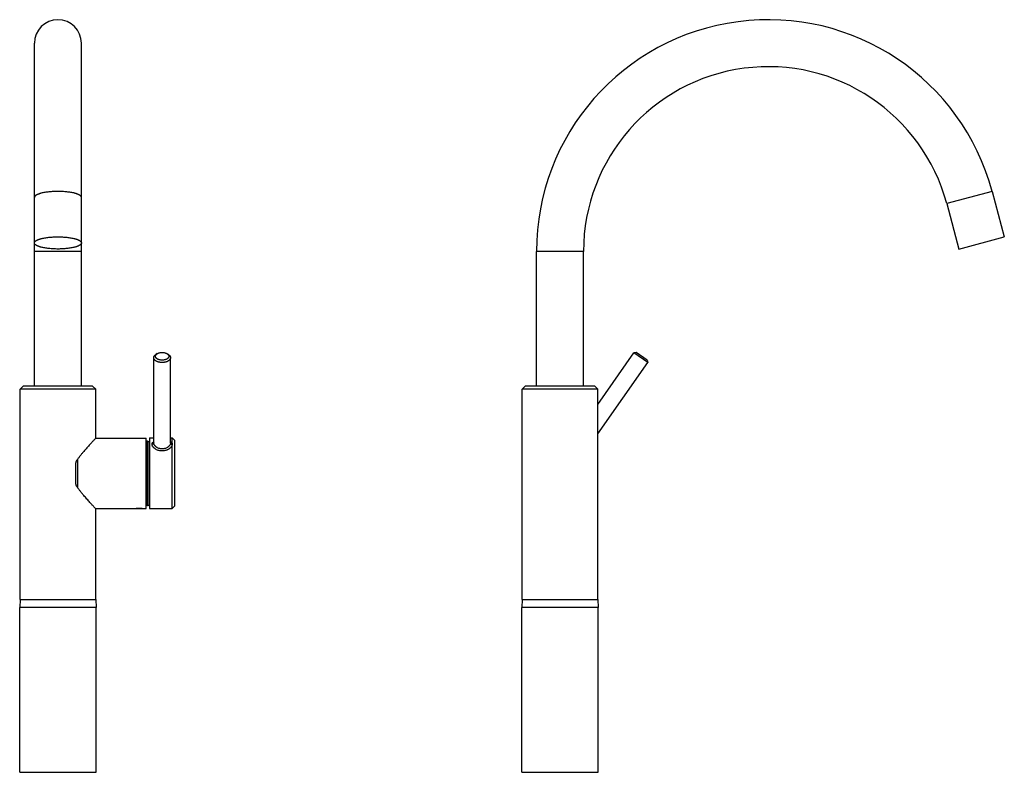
# Model space of a CAD drawing. Header units: millimetres. Extents: x -11 to 717, y -536 to 403.
# Tile 2 of 2: x 131 to 717, y -45 to 403. Entities that reach past the tile are written whole.
import ezdxf

# ---------------------------------------------------------------- set-up
doc = ezdxf.new("R2010")
doc.units = ezdxf.units.MM
doc.header["$LTSCALE"] = 23.1
doc.layers.get('0').update_dxf_attribs({"linetype": 'CONTINUOUS'})

msp = doc.modelspace()

# ---------------------------------------------------------------- linework, layer by layer
at = {"color": 7, "linetype": 'CONTINUOUS'}
for p, q in [((139.69, 185.49), (139.69, 389.49)), ((167.69, 185.49), (167.69, 389.49)), ((709.92, 301.21), (682.88, 293.96)), ((709.92, 301.21), (717.17, 274.16)), ((682.88, 293.96), (690.12, 266.91)), ((690.12, 266.91), (717.17, 274.16)), ((167.69, 265.49), (139.69, 265.49)), ((438.63, 185.49), (438.63, 265.49)), ((466.63, 265.49), (438.63, 265.49)), ((466.63, 185.49), (466.63, 265.49)), ((498.08, 205.3), (496.69, 205.06)), ((504.63, 200.71), (498.08, 205.3)), ((210.74, 151.4), (210.74, 202.19)), ((212.89, 204.62), (212.17, 204.2)), ((218.6, 204.62), (219.31, 204.2)), ((220.74, 151.4), (220.74, 202.19)), ((475.13, 174.27), (496.69, 205.06)), ((475.13, 156.83), (504.88, 199.32)), ((504.88, 199.32), (496.69, 205.06)), ((504.63, 200.71), (504.88, 199.32)), ((132.99, 185.24), (131.19, 183.44)), ((131.19, 58.24), (131.19, 183.44)), ((176.19, 183.44), (131.19, 183.44)), ((174.39, 185.24), (132.99, 185.24)), ((139.69, 185.49), (167.69, 185.49)), ((146.19, 185.24), (146.19, 185.49)), ((161.19, 185.24), (161.19, 185.49)), ((174.39, 185.24), (176.19, 183.44)), ((176.19, 154.24), (176.19, 183.44)), ((431.93, 185.24), (430.13, 183.44)), ((430.13, 58.24), (430.13, 183.44)), ((475.13, 183.44), (430.13, 183.44)), ((473.33, 185.24), (431.93, 185.24)), ((438.63, 185.49), (466.63, 185.49)), ((445.13, 185.24), (445.13, 185.49)), ((460.13, 185.24), (460.13, 185.49)), ((473.33, 185.24), (475.13, 183.44)), ((475.13, 58.24), (475.13, 183.44)), ((176.15, 154.19), (206.19, 154.19)), ((206.19, 112.29), (206.19, 154.19)), ((208.24, 154.38), (210.74, 154.38)), ((208.24, 154.38), (208.24, 112.38)), ((220.74, 154.38), (221.74, 154.38)), ((223.24, 152.88), (221.74, 154.38)), ((221.74, 150.6), (221.74, 154.38)), ((223.24, 113.88), (223.24, 152.88)), ((206.97, 152.39), (206.19, 152.39)), ((206.97, 114.09), (206.97, 152.39)), ((207.4, 114.19), (207.4, 152.29)), ((220.74, 151.4), (220.74, 151.4)), ((221.74, 150.6), (221.74, 150.58)), ((221.74, 112.38), (221.74, 150.58)), ((165.39, 141.7), (165.39, 124.78)), ((164.19, 138.57), (164.19, 127.92)), ((176.15, 112.29), (200.34, 112.29)), ((176.19, 58.24), (176.19, 112.24)), ((200.59, 112.14), (200.44, 112.3)), ((203.79, 112.14), (200.59, 112.14)), ((203.79, 112.14), (203.94, 112.29)), ((203.94, 112.29), (206.19, 112.29)), ((206.97, 114.09), (206.19, 114.09)), ((208.24, 112.38), (221.74, 112.38)), ((223.24, 113.88), (221.74, 112.38)), ((131.19, 58.24), (130.94, 53.47)), ((176.44, 53.47), (130.94, 53.47)), ((130.94, -44.76), (130.94, 53.47)), ((131.19, 58.24), (176.19, 58.24)), ((176.19, 58.24), (176.44, 53.47)), ((176.44, -44.76), (176.44, 53.47)), ((430.13, 58.24), (429.88, 53.47)), ((429.88, -44.76), (429.88, 53.47)), ((475.38, 53.47), (429.88, 53.47)), ((430.13, 58.24), (475.13, 58.24)), ((475.13, 58.24), (475.38, 53.47)), ((475.38, -44.76), (475.38, 53.47)), ((130.94, -44.76), (176.44, -44.76)), ((429.88, -44.76), (475.38, -44.76))]:
    msp.add_line(p, q, dxfattribs=at)
for centre, radius, start, end in [((153.69, 389.49), 14, 0, 180), ((576.63, 265.49), 138, 15, 180), ((576.63, 265.49), 110, 15, 180), ((206.97, 151.39), 1, 64.14587, 90), ((196.5, 129.79), 25, 61.98382, 64.1458), ((202.19, 93.21), 19.16, 90.00376, 94.39769), ((202.19, 93.07), 19.31, 84.77985, 89.98009), ((203.95, 112.64), 0.352, 269.49083, 269.67548), ((203.94, 112.58), 0.288, 269.67114, 269.99228), ((206.97, 115.09), 1, 270, 295.85413), ((196.5, 136.69), 25, 295.8542, 298.01618)]:
    msp.add_arc(centre, radius, start, end, dxfattribs=at)
for points, knots in [([(153.69, 301.21), (153.23, 301.21), (152.32, 301.2), (150.97, 301.15), (149.64, 301.06), (148.35, 300.94), (147.11, 300.79), (145.94, 300.61), (144.83, 300.4), (143.97, 300.2), (143.33, 300.02), (142.88, 299.89), (142.45, 299.75), (142.06, 299.6), (141.69, 299.45), (141.35, 299.3), (141.04, 299.14), (140.76, 298.98), (140.51, 298.81), (140.3, 298.64), (140.11, 298.47), (139.96, 298.3), (139.84, 298.12), (139.76, 297.95), (139.7, 297.77), (139.69, 297.64), (139.69, 297.59)], [0, 0, 0, 0, 0.091078, 0.181338, 0.269972, 0.35619, 0.439231, 0.518375, 0.592949, 0.662343, 0.69493, 0.72603, 0.755589, 0.783566, 0.809923, 0.834636, 0.857692, 0.879092, 0.898857, 0.917029, 0.933683, 0.94893, 0.962931, 0.975907, 0.988147, 1, 1, 1, 1]), ([(167.69, 297.59), (167.69, 297.64), (167.68, 297.77), (167.63, 297.95), (167.54, 298.12), (167.42, 298.3), (167.27, 298.47), (167.09, 298.64), (166.87, 298.81), (166.62, 298.98), (166.34, 299.14), (166.03, 299.3), (165.69, 299.45), (165.33, 299.6), (164.93, 299.75), (164.51, 299.89), (164.06, 300.02), (163.41, 300.2), (162.55, 300.4), (161.45, 300.61), (160.27, 300.79), (159.03, 300.94), (157.74, 301.06), (156.42, 301.15), (155.06, 301.2), (154.15, 301.21), (153.69, 301.21)], [0, 0, 0, 0, 0.011853, 0.024093, 0.037069, 0.05107, 0.066317, 0.082971, 0.101143, 0.120908, 0.142308, 0.165364, 0.190077, 0.216434, 0.244411, 0.27397, 0.30507, 0.337657, 0.407051, 0.481625, 0.560769, 0.64381, 0.730028, 0.818662, 0.908922, 1, 1, 1, 1]), ([(139.69, 270.54), (139.69, 270.6), (139.7, 270.72), (139.76, 270.9), (139.84, 271.08), (139.96, 271.25), (140.11, 271.43), (140.3, 271.6), (140.51, 271.77), (140.76, 271.93), (141.04, 272.09), (141.35, 272.25), (141.69, 272.41), (142.06, 272.56), (142.45, 272.7), (142.88, 272.84), (143.33, 272.97), (143.97, 273.15), (144.83, 273.35), (145.94, 273.56), (147.11, 273.74), (148.35, 273.89), (149.64, 274.01), (150.97, 274.1), (152.32, 274.15), (153.69, 274.17), (155.06, 274.15), (156.42, 274.1), (157.74, 274.01), (159.03, 273.89), (160.27, 273.74), (161.45, 273.56), (162.55, 273.35), (163.41, 273.15), (164.06, 272.97), (164.51, 272.84), (164.93, 272.7), (165.33, 272.56), (165.69, 272.41), (166.03, 272.25), (166.34, 272.09), (166.62, 271.93), (166.87, 271.77), (167.09, 271.6), (167.27, 271.43), (167.42, 271.25), (167.54, 271.08), (167.63, 270.9), (167.68, 270.72), (167.69, 270.6), (167.69, 270.54)], [0, 0, 0, 0, 0.005926, 0.012046, 0.018535, 0.025535, 0.033158, 0.041485, 0.050572, 0.060454, 0.071154, 0.082682, 0.095039, 0.108217, 0.122205, 0.136985, 0.152535, 0.168828, 0.203526, 0.240813, 0.280384, 0.321905, 0.365014, 0.409331, 0.454461, 0.5, 0.545539, 0.590669, 0.634986, 0.678095, 0.719616, 0.759187, 0.796474, 0.831172, 0.847465, 0.863015, 0.877795, 0.891783, 0.904961, 0.917318, 0.928846, 0.939546, 0.949428, 0.958515, 0.966842, 0.974465, 0.981465, 0.987954, 0.994074, 1, 1, 1, 1]), ([(167.69, 270.54), (167.69, 270.48), (167.68, 270.36), (167.63, 270.18), (167.54, 270), (167.42, 269.82), (167.27, 269.65), (167.09, 269.48), (166.87, 269.31), (166.62, 269.14), (166.34, 268.98), (166.03, 268.82), (165.69, 268.67), (165.33, 268.52), (164.93, 268.37), (164.51, 268.23), (164.06, 268.1), (163.41, 267.92), (162.55, 267.72), (161.45, 267.51), (160.27, 267.33), (159.03, 267.18), (157.74, 267.06), (156.42, 266.98), (155.06, 266.92), (153.69, 266.91), (152.32, 266.92), (150.97, 266.98), (149.64, 267.06), (148.35, 267.18), (147.11, 267.33), (145.94, 267.51), (144.83, 267.72), (143.97, 267.92), (143.33, 268.1), (142.88, 268.23), (142.45, 268.37), (142.06, 268.52), (141.69, 268.67), (141.35, 268.82), (141.04, 268.98), (140.76, 269.14), (140.51, 269.31), (140.3, 269.48), (140.11, 269.65), (139.96, 269.82), (139.84, 270), (139.76, 270.18), (139.7, 270.36), (139.69, 270.48), (139.69, 270.54)], [0, 0, 0, 0, 0.005926, 0.012046, 0.018535, 0.025535, 0.033158, 0.041485, 0.050572, 0.060454, 0.071154, 0.082682, 0.095039, 0.108217, 0.122205, 0.136985, 0.152535, 0.168828, 0.203526, 0.240813, 0.280384, 0.321905, 0.365014, 0.409331, 0.454461, 0.5, 0.545539, 0.590669, 0.634986, 0.678095, 0.719616, 0.759187, 0.796474, 0.831172, 0.847465, 0.863015, 0.877795, 0.891783, 0.904961, 0.917318, 0.928846, 0.939546, 0.949428, 0.958515, 0.966842, 0.974465, 0.981465, 0.987954, 0.994074, 1, 1, 1, 1]), ([(212.89, 204.62), (212.98, 204.67), (213.18, 204.78), (213.5, 204.91), (213.84, 205.03), (214.32, 205.16), (214.96, 205.27), (215.74, 205.32), (216.53, 205.27), (217.16, 205.16), (217.65, 205.03), (217.99, 204.91), (218.3, 204.78), (218.5, 204.67), (218.6, 204.62)], [0, 0, 0, 0, 0.055644, 0.113865, 0.174419, 0.237003, 0.366758, 0.5, 0.633242, 0.762997, 0.825581, 0.886135, 0.944356, 1, 1, 1, 1]), ([(210.74, 202.19), (210.74, 202.28), (210.76, 202.47), (210.83, 202.75), (210.95, 203.02), (211.11, 203.28), (211.32, 203.54), (211.57, 203.77), (211.85, 204), (212.06, 204.13), (212.17, 204.2)], [0, 0, 0, 0, 0.108043, 0.218113, 0.332055, 0.451401, 0.577296, 0.710493, 0.851374, 1, 1, 1, 1]), ([(220.74, 202.19), (220.74, 202.1), (220.73, 201.91), (220.65, 201.62), (220.53, 201.35), (220.36, 201.08), (220.15, 200.83), (219.9, 200.59), (219.6, 200.36), (219.27, 200.15), (218.91, 199.97), (218.52, 199.8), (218.1, 199.65), (217.65, 199.53), (217.19, 199.44), (216.55, 199.35), (215.74, 199.3), (214.93, 199.35), (214.29, 199.44), (213.83, 199.53), (213.39, 199.65), (212.97, 199.8), (212.57, 199.97), (212.21, 200.15), (211.88, 200.36), (211.59, 200.59), (211.33, 200.83), (211.12, 201.08), (210.95, 201.35), (210.83, 201.62), (210.76, 201.91), (210.74, 202.1), (210.74, 202.19)], [0, 0, 0, 0, 0.022425, 0.045281, 0.06896, 0.093785, 0.119996, 0.147749, 0.17712, 0.208116, 0.240685, 0.274728, 0.310103, 0.346634, 0.384121, 0.422342, 0.5, 0.577658, 0.615879, 0.653366, 0.689897, 0.725272, 0.759315, 0.791884, 0.82288, 0.852251, 0.880004, 0.906215, 0.93104, 0.954719, 0.977575, 1, 1, 1, 1]), ([(211.74, 203.01), (211.74, 203.08), (211.75, 203.23), (211.81, 203.46), (211.91, 203.67), (212.04, 203.88), (212.2, 204.09), (212.4, 204.28), (212.63, 204.46), (212.8, 204.56), (212.89, 204.62)], [0, 0, 0, 0, 0.108043, 0.218113, 0.332055, 0.451401, 0.577296, 0.710493, 0.851374, 1, 1, 1, 1]), ([(219.74, 203.01), (219.74, 202.93), (219.73, 202.78), (219.67, 202.56), (219.57, 202.34), (219.44, 202.12), (219.27, 201.92), (219.07, 201.73), (218.83, 201.55), (218.57, 201.38), (218.28, 201.23), (217.96, 201.1), (217.63, 200.98), (217.15, 200.85), (216.52, 200.74), (215.74, 200.7), (214.97, 200.74), (214.34, 200.85), (213.86, 200.98), (213.52, 201.1), (213.21, 201.23), (212.92, 201.38), (212.65, 201.55), (212.42, 201.73), (212.21, 201.92), (212.04, 202.12), (211.91, 202.34), (211.81, 202.56), (211.76, 202.78), (211.74, 202.93), (211.74, 203.01)], [0, 0, 0, 0, 0.022427, 0.045285, 0.068965, 0.093792, 0.120005, 0.147759, 0.177131, 0.20813, 0.240702, 0.274747, 0.310124, 0.346658, 0.422337, 0.5, 0.577663, 0.653342, 0.689876, 0.725253, 0.759298, 0.79187, 0.822869, 0.852241, 0.879995, 0.906208, 0.931035, 0.954715, 0.977573, 1, 1, 1, 1]), ([(218.6, 204.62), (218.69, 204.56), (218.85, 204.46), (219.08, 204.28), (219.28, 204.09), (219.45, 203.88), (219.58, 203.67), (219.67, 203.46), (219.73, 203.23), (219.74, 203.08), (219.74, 203.01)], [0, 0, 0, 0, 0.148626, 0.289507, 0.422704, 0.548599, 0.667945, 0.781887, 0.891957, 1, 1, 1, 1]), ([(219.31, 204.2), (219.42, 204.13), (219.63, 204), (219.92, 203.77), (220.17, 203.54), (220.37, 203.28), (220.54, 203.02), (220.65, 202.75), (220.73, 202.47), (220.74, 202.28), (220.74, 202.19)], [0, 0, 0, 0, 0.148626, 0.289507, 0.422704, 0.548599, 0.667945, 0.781887, 0.891957, 1, 1, 1, 1]), ([(176.19, 154.24), (176.1, 154.14), (175.74, 153.76), (174.97, 152.92), (173.76, 151.62), (172.23, 149.93), (170.79, 148.31), (169.54, 146.88), (168.56, 145.73), (167.56, 144.52), (166.55, 143.25), (165.72, 142.16), (165.07, 141.26), (164.75, 140.79), (164.59, 140.56)], [0, 0, 0, 0, 0.022754, 0.088254, 0.189731, 0.319304, 0.469966, 0.551426, 0.636205, 0.72383, 0.813894, 0.906049, 0.952817, 1, 1, 1, 1]), ([(209.74, 150.58), (209.74, 150.66), (209.75, 150.82), (209.8, 151.05), (209.88, 151.28), (210, 151.49), (210.14, 151.69), (210.31, 151.87), (210.52, 152.05), (210.66, 152.15), (210.74, 152.2)], [0, 0, 0, 0, 0.120339, 0.238742, 0.35693, 0.476658, 0.599558, 0.727051, 0.860258, 1, 1, 1, 1]), ([(210.74, 151.4), (210.74, 151.35), (210.73, 151.28), (210.7, 151.18), (210.66, 151.07), (210.58, 150.95), (210.47, 150.84), (210.37, 150.76), (210.29, 150.72), (210.2, 150.67), (210.08, 150.63), (209.93, 150.59), (209.8, 150.58), (209.74, 150.58)], [0, 0, 0, 0, 0.10484, 0.160361, 0.217972, 0.339318, 0.468254, 0.534995, 0.602658, 0.670761, 0.738795, 0.872455, 1, 1, 1, 1]), ([(221.74, 150.58), (221.74, 150.47), (221.72, 150.24), (221.63, 149.89), (221.47, 149.54), (221.27, 149.19), (221, 148.84), (220.69, 148.51), (220.33, 148.19), (219.93, 147.89), (219.5, 147.62), (219.03, 147.37), (218.52, 147.16), (217.82, 146.91), (217.08, 146.74), (216.32, 146.66), (215.74, 146.64), (215.16, 146.66), (214.59, 146.72), (214.03, 146.83), (213.31, 147.02), (212.62, 147.29), (211.99, 147.62), (211.55, 147.89), (211.15, 148.19), (210.79, 148.51), (210.48, 148.84), (210.22, 149.19), (210.01, 149.54), (209.86, 149.89), (209.76, 150.24), (209.74, 150.47), (209.74, 150.58)], [0, 0, 0, 0, 0.021753, 0.044737, 0.069209, 0.095291, 0.122996, 0.15226, 0.182971, 0.214989, 0.248163, 0.282335, 0.317355, 0.35307, 0.425966, 0.462915, 0.500001, 0.537086, 0.574036, 0.610714, 0.646981, 0.717666, 0.751839, 0.785012, 0.81703, 0.847741, 0.877005, 0.90471, 0.930792, 0.955264, 0.978247, 1, 1, 1, 1]), ([(220.74, 151.4), (220.74, 151.31), (220.72, 151.11), (220.65, 150.8), (220.53, 150.5), (220.36, 150.19), (220.15, 149.89), (219.9, 149.59), (219.6, 149.3), (219.28, 149.03), (218.92, 148.77), (218.39, 148.46), (217.66, 148.15), (216.72, 147.91), (215.74, 147.82), (214.76, 147.91), (213.82, 148.15), (213.1, 148.46), (212.57, 148.77), (212.21, 149.03), (211.88, 149.3), (211.59, 149.59), (211.34, 149.89), (211.12, 150.19), (210.96, 150.5), (210.83, 150.8), (210.76, 151.11), (210.74, 151.31), (210.74, 151.4)], [0, 0, 0, 0, 0.021798, 0.044905, 0.069524, 0.095739, 0.12354, 0.152858, 0.18358, 0.215575, 0.248698, 0.282806, 0.353343, 0.426112, 0.5, 0.573888, 0.646657, 0.717194, 0.751302, 0.784425, 0.81642, 0.847142, 0.87646, 0.904261, 0.930476, 0.955095, 0.978202, 1, 1, 1, 1]), ([(220.74, 152.2), (220.82, 152.15), (220.97, 152.05), (221.17, 151.88), (221.34, 151.69), (221.48, 151.5), (221.6, 151.29), (221.68, 151.07), (221.72, 150.88), (221.74, 150.72), (221.74, 150.64), (221.74, 150.6)], [0, 0, 0, 0, 0.139731, 0.272992, 0.400577, 0.523582, 0.64338, 0.761562, 0.879849, 0.939599, 1, 1, 1, 1]), ([(220.74, 151.4), (220.74, 151.35), (220.75, 151.28), (220.78, 151.18), (220.82, 151.07), (220.9, 150.95), (221.01, 150.84), (221.11, 150.76), (221.19, 150.72), (221.28, 150.67), (221.4, 150.63), (221.56, 150.59), (221.68, 150.58), (221.74, 150.58)], [0, 0, 0, 0, 0.10484, 0.160361, 0.217973, 0.339319, 0.468255, 0.534995, 0.602659, 0.670761, 0.738796, 0.872455, 1, 1, 1, 1]), ([(164.59, 140.56), (164.57, 140.53), (164.53, 140.45), (164.48, 140.34), (164.43, 140.22), (164.38, 140.06), (164.32, 139.85), (164.28, 139.6), (164.24, 139.34), (164.21, 139.08), (164.2, 138.83), (164.19, 138.65), (164.19, 138.57)], [0, 0, 0, 0, 0.060714, 0.122149, 0.18402, 0.246182, 0.371057, 0.496425, 0.622098, 0.747965, 0.873953, 1, 1, 1, 1]), ([(164.19, 127.92), (164.19, 127.83), (164.2, 127.66), (164.21, 127.4), (164.24, 127.14), (164.28, 126.89), (164.32, 126.63), (164.38, 126.43), (164.43, 126.26), (164.48, 126.15), (164.53, 126.03), (164.57, 125.96), (164.59, 125.92)], [0, 0, 0, 0, 0.126047, 0.252035, 0.377902, 0.503575, 0.628943, 0.753818, 0.81598, 0.877851, 0.939286, 1, 1, 1, 1]), ([(176.19, 112.24), (176.1, 112.34), (175.74, 112.73), (174.97, 113.56), (173.76, 114.86), (172.23, 116.55), (170.79, 118.17), (169.54, 119.6), (168.56, 120.76), (167.56, 121.97), (166.55, 123.23), (165.72, 124.32), (165.07, 125.23), (164.75, 125.69), (164.59, 125.92)], [0, 0, 0, 0, 0.022754, 0.088254, 0.189731, 0.319304, 0.469966, 0.551426, 0.636205, 0.72383, 0.813894, 0.906049, 0.952817, 1, 1, 1, 1]), ([(200.72, 112.32), (200.68, 112.31), (200.59, 112.31), (200.49, 112.3), (200.43, 112.3), (200.39, 112.29), (200.36, 112.29), (200.35, 112.29), (200.34, 112.29)], [0, 0, 0, 0, 0.37833, 0.674129, 0.78978, 0.883066, 0.953209, 1, 1, 1, 1])]:
    msp.add_open_spline(points, degree=3, knots=knots, dxfattribs=at)

doc.saveas('drawing.dxf')
